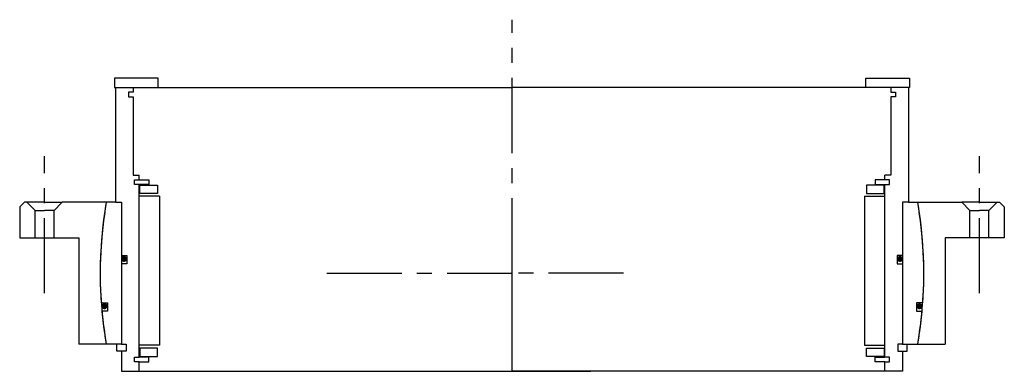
# Model space of a CAD drawing. Header units: millimetres. Extents: x -208 to 208, y -42 to 107.
import ezdxf

# ---------------------------------------------------------------- set-up
doc = ezdxf.new("R2010")
doc.units = ezdxf.units.MM
doc.linetypes.add('CENTER', pattern=[50.8, 31.75, -6.35, 6.35, -6.35])
doc.layers.add('Center', color=1, linetype='CENTER')

# ---------------------------------------------------------------- blocks, each defined once
blk = doc.blocks.new('in-sf298')
for p, q in [((-149.5, 82.5), (-168, 82.5)), ((-168, 82.5), (-168, 78.5)), ((-149.5, 78.5), (-149.5, 82.5)), ((149.5, 82.5), (168, 82.5)), ((149.5, 78.5), (149.5, 82.5)), ((168, 82.5), (168, 78.5)), ((-168, 78.5), (-149.5, 78.5)), ((-167.5, 78.5), (-167.5, 30)), ((-167.5, 78.5), (-160, 78.5)), ((-160, 76.5), (-162, 76.5)), ((-162, 76.5), (-162, 74.5)), ((-160, 78.5), (0, 78.5)), ((-160, 78.5), (-160, 76.5)), ((160, 78.5), (0, 78.5)), ((168, 78.5), (149.5, 78.5)), ((160, 78.5), (160, 76.5)), ((167.5, 78.5), (160, 78.5)), ((160, 76.5), (162, 76.5)), ((162, 76.5), (162, 74.5)), ((167.5, 78.5), (167.5, 30)), ((-162, 74.5), (-160, 74.5)), ((-160, 74.5), (-160, 41.5)), ((160, 74.5), (160, 41.5)), ((162, 74.5), (160, 74.5)), ((-160, 41.5), (-157.5, 41.5)), ((-159.5, 37.5), (-159.5, 39.5)), ((-159.5, 39.5), (-157.5, 39.5)), ((-157.5, 37.5), (-159.5, 37.5)), ((-157.5, 39.5), (-157.5, 41.5)), ((-157.5, 39.5), (-153.5, 39.5)), ((-157.5, -35.5), (-157.5, 37.5)), ((-153.5, 37.5), (-157.5, 37.5)), ((-153.5, 39.5), (-153.5, 37.5)), ((153.5, 39.5), (153.5, 37.5)), ((157.5, 39.5), (153.5, 39.5)), ((153.5, 37.5), (157.5, 37.5)), ((160, 41.5), (157.5, 41.5)), ((157.5, 39.5), (157.5, 41.5)), ((159.5, 39.5), (157.5, 39.5)), ((157.5, -35.5), (157.5, 37.5)), ((157.5, 37.5), (159.5, 37.5)), ((159.5, 37.5), (159.5, 39.5)), ((-157.25, 37.25), (-149.75, 37.25)), ((-157.25, 33.75), (-157.25, 37.25)), ((-149.75, 33.75), (-157.25, 33.75)), ((-149.75, 37.25), (-149.75, 33.75)), ((157.25, 37.25), (149.75, 37.25)), ((149.75, 37.25), (149.75, 33.75)), ((149.75, 33.75), (157.25, 33.75)), ((157.25, 33.75), (157.25, 37.25)), ((-167.5, 30), (-171.39, 30)), ((-167.5, 30), (-165, 30)), ((-165, 30), (-165, 7.5)), ((-165, 30), (-165, -30)), ((-149, 32.5), (-157.5, 32.5)), ((-149, 32.5), (-149, -30.5)), ((149, 32.5), (149, -30.5)), ((149, 32.5), (157.5, 32.5)), ((165, 30), (165, 7.5)), ((165, 30), (165, -30)), ((167.5, 30), (165, 30)), ((167.5, 30), (171.39, 30)), ((-165, 7.5), (-162.8, 7.5)), ((-162.8, 7.5), (-162.8, 4)), ((165, 7.5), (162.8, 7.5)), ((162.8, 7.5), (162.8, 4)), ((-165, 4), (-165, -30)), ((-162.8, 4), (-165, 4)), ((162.8, 4), (165, 4)), ((165, 4), (165, -30)), ((-173.55, -12.5), (-170.88, -12.5)), ((-170.88, -16), (-173.26, -16)), ((-170.88, -12.5), (-170.88, -16)), ((170.88, -12.5), (170.88, -16)), ((173.55, -12.5), (170.88, -12.5)), ((170.88, -16), (173.26, -16)), ((-165, -30), (-171.39, -30)), ((-167, -33), (-167, -30)), ((-165, -33), (-167, -33)), ((-165, -30), (-163, -30)), ((-165, -33), (-165, -41.5)), ((-163, -33), (-165, -33)), ((-163, -30), (-163, -33)), ((-149, -30.5), (-157.5, -30.5)), ((-157.25, -31.75), (-157.25, -35.25)), ((-149.75, -31.75), (-157.25, -31.75)), ((-149.75, -35.25), (-149.75, -31.75)), ((149, -30.5), (157.5, -30.5)), ((149.75, -35.25), (149.75, -31.75)), ((149.75, -31.75), (157.25, -31.75)), ((157.25, -31.75), (157.25, -35.25)), ((163, -30), (163, -33)), ((165, -30), (163, -30)), ((163, -33), (165, -33)), ((165, -30), (171.39, -30)), ((165, -33), (165, -41.5)), ((165, -33), (167, -33)), ((167, -33), (167, -30)), ((-159.5, -37.5), (-159.5, -35.5)), ((-159.5, -35.5), (-157.5, -35.5)), ((-153.5, -35.5), (-157.5, -35.5)), ((-157.25, -35.25), (-149.75, -35.25)), ((-153.5, -37.5), (-153.5, -35.5)), ((157.25, -35.25), (149.75, -35.25)), ((153.5, -37.5), (153.5, -35.5)), ((153.5, -35.5), (157.5, -35.5)), ((159.5, -35.5), (157.5, -35.5)), ((159.5, -37.5), (159.5, -35.5)), ((-165, -41.5), (-157.5, -41.5)), ((-157.5, -37.5), (-159.5, -37.5)), ((-157.5, -37.5), (-153.5, -37.5)), ((-157.5, -41.5), (-157.5, -37.5)), ((-157.5, -41.5), (0, -41.5)), ((157.5, -41.5), (0, -41.5)), ((0, -41.5), (33.3, -41.5)), ((157.5, -37.5), (153.5, -37.5)), ((157.5, -41.5), (157.5, -37.5)), ((157.5, -37.5), (159.5, -37.5)), ((165, -41.5), (157.5, -41.5))]:
    blk.add_line(p, q)
at = {"const_width": 1.2}
for points in [[(-163.26, 6, -1), (-164.56, 6, -1)], [(163.26, 6, 1), (164.56, 6, 1)], [(-171.5, -14, -1), (-172.8, -14, -1)], [(171.5, -14, 1), (172.8, -14, 1)]]:
    blk.add_lwpolyline(points, format="xyb", close=True, dxfattribs=at)
for start, end in [(170.0718, 184.1196), (355.8804, 9.9282), (185.276, 189.9282), (350.0718, 354.724)]:
    blk.add_arc((0, 0), 174, start, end)
at = {"layer": 'Center'}
for p, q in [((0, 0), (0, 107.19)), ((0, -41.5), (0, 0))]:
    blk.add_line(p, q, dxfattribs=at)
blk = doc.blocks.new('4SF280-299 yderhus')
for p, q in [((-208, 28), (-206, 30)), ((-197.5, 30), (-206, 30)), ((-201.5, 26.5), (-205, 30)), ((-197.5, 30), (-190, 30)), ((-193.5, 26.5), (-190, 30)), ((-171.39, 30), (-190, 30)), ((171.39, 30), (190, 30)), ((197.5, 30), (190, 30)), ((193.5, 26.5), (190, 30)), ((197.5, 30), (206, 30)), ((201.5, 26.5), (205, 30)), ((208, 28), (206, 30)), ((-208, 28), (-208, 15)), ((-201.5, 26.5), (-197.5, 26.5)), ((-201.5, 15), (-201.5, 26.5)), ((-193.5, 26.5), (-197.5, 26.5)), ((-193.5, 15), (-193.5, 26.5)), ((193.5, 26.5), (197.5, 26.5)), ((193.5, 15), (193.5, 26.5)), ((201.5, 26.5), (197.5, 26.5)), ((201.5, 15), (201.5, 26.5)), ((208, 28), (208, 15)), ((-208, 15), (-197.5, 15)), ((-197.5, 15), (-193.5, 15)), ((-193.5, 15), (-183, 15)), ((-183, 15), (-183, -30)), ((183, 15), (183, -30)), ((193.5, 15), (183, 15)), ((197.5, 15), (193.5, 15)), ((208, 15), (197.5, 15)), ((-171.39, -30), (-183, -30)), ((171.39, -30), (183, -30))]:
    blk.add_line(p, q)
for start, end in [(170.0718, 189.9282), (350.0718, 9.9282)]:
    blk.add_arc((0, 0), 174, start, end)
at = {"layer": 'Center'}
for p, q in [((-197.5, -8.46), (-197.5, 49.54)), ((197.5, -8.46), (197.5, 49.54)), ((0, -30), (0, 30)), ((-78.25, 0), (0, 0)), ((47.13, 0), (0, 0))]:
    blk.add_line(p, q, dxfattribs=at)

msp = doc.modelspace()

# ---------------------------------------------------------------- block references
for name in ['in-sf298', '4SF280-299 yderhus']:
    msp.add_blockref(name, (0, 0))

doc.saveas('drawing.dxf')
